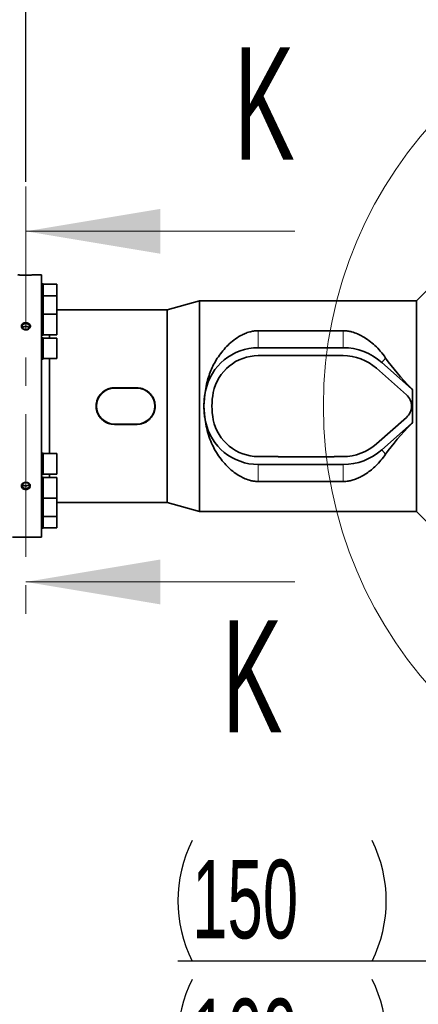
# Model space of a CAD drawing. Header units: millimetres. Extents: x 0 to 12115, y 0 to 8400.
# Tile 20 of 123: x 1432 to 1787, y 4570 to 5448. Entities that reach past the tile are written whole.
import ezdxf

# ---------------------------------------------------------------- set-up
doc = ezdxf.new("R2010")
doc.units = ezdxf.units.MM
doc.header["$LTSCALE"] = 20
doc.header["$PDSIZE"] = -1
doc.linetypes.add('CENTER', pattern=[10.16, 6.35, -1.27, 1.27, -1.27])
doc.layers.add('SVART_TEXT', color=7, linetype='Continuous')
doc.styles.add('SLDTEXTSTYLE0', font='TXT', dxfattribs={"width": 0.605})
doc.dimstyles.new('SLDDIMSTYLE0', dxfattribs={"dimtxt": 70, "dimasz": 70, "dimexe": 0, "dimexo": 0.0625, "dimgap": 17.5, "dimtad": 1, "dimdec": 1, "dimrnd": 1e-09, "dimzin": 12, "dimdsep": 46, "dimtxsty": 'SLDTEXTSTYLE0', "dimsah": 1, "dimcen": 0.09, "dimadec": 0, "dimazin": 3, "dimtfac": 1, "dimtofl": 0, "dimtmove": 0, "dimatfit": 3, "dimfxl": 1, "dimfrac": 2, "dimtolj": 1, "dimtzin": 12, "dimarcsym": 0})
doc.dimstyles.new('SLDDIMSTYLE1', dxfattribs={"dimtxt": 70, "dimasz": 70, "dimexe": 0, "dimexo": 0.0625, "dimgap": 17.5, "dimtad": 1, "dimdec": 1, "dimrnd": 1e-09, "dimzin": 12, "dimdsep": 46, "dimtxsty": 'SLDTEXTSTYLE0', "dimsah": 1, "dimcen": 0.09, "dimadec": 0, "dimazin": 3, "dimtfac": 1, "dimtmove": 0, "dimatfit": 0, "dimfxl": 1, "dimfrac": 2, "dimtolj": 1, "dimtzin": 12, "dimarcsym": 0})

# ---------------------------------------------------------------- blocks, each defined once
blk = doc.blocks.new('_D')
at = {"layer": 'SVART_TEXT'}
for p, q in [((1437.16, 5303.19), (1437.16, 5577.82)), ((2089.66, 4907.31), (2089.66, 5577.82)), ((2089.66, 5547.82), (1437.16, 5547.82))]:
    blk.add_line(p, q, dxfattribs=at)
for points in [[(1437.16, 5547.82), (1507.16, 5537.82), (1507.16, 5557.82)], [(2089.66, 5547.82), (2019.66, 5557.82), (2019.66, 5537.82)]]:
    blk.add_solid(points, dxfattribs=at)
at = {"layer": 'SVART_TEXT', "insert": (1643.1, 5638.06), "char_height": 70, "attachment_point": 1, "style": 'SLDTEXTSTYLE0'}
blk.add_mtext('652,5', dxfattribs=at)
blk = doc.blocks.new('_D_3')
at = {"layer": 'SVART_TEXT'}
for p, q in [((1980.66, 4211.95), (1980.66, 4514.62)), ((2089.66, 3762.31), (2089.66, 4514.62)), ((1980.66, 4484.62), (1572.89, 4484.62)), ((2089.66, 4484.62), (1980.66, 4484.62)), ((2089.66, 4484.62), (2209.66, 4484.62))]:
    blk.add_line(p, q, dxfattribs=at)
for centre, start, end in [((1693, 4538.34), 153.43495, 206.56505), ((1638.56, 4538.34), 333.43495, 26.56505)]:
    blk.add_arc(centre, 120.11, start, end, dxfattribs=at)
for points in [[(1980.66, 4484.62), (1910.66, 4494.62), (1910.66, 4474.62)], [(2089.66, 4484.62), (2159.66, 4474.62), (2159.66, 4494.62)]]:
    blk.add_solid(points, dxfattribs=at)
at = {"layer": 'SVART_TEXT', "insert": (1585.57, 4574.86), "char_height": 70, "attachment_point": 1, "style": 'SLDTEXTSTYLE0'}
blk.add_mtext('109', dxfattribs=at)
blk = doc.blocks.new('_D_4')
at = {"layer": 'SVART_TEXT'}
for p, q in [((1980.66, 4211.95), (1980.66, 4638.42)), ((2130.66, 4212.31), (2130.66, 4638.42)), ((1980.66, 4608.42), (1572.89, 4608.42)), ((2130.66, 4608.42), (1980.66, 4608.42)), ((2130.66, 4608.42), (2250.66, 4608.42))]:
    blk.add_line(p, q, dxfattribs=at)
for centre, start, end in [((1693, 4662.13), 153.43495, 206.56505), ((1638.56, 4662.13), 333.43495, 26.56505)]:
    blk.add_arc(centre, 120.11, start, end, dxfattribs=at)
for points in [[(1980.66, 4608.42), (1910.66, 4618.42), (1910.66, 4598.42)], [(2130.66, 4608.42), (2200.66, 4598.42), (2200.66, 4618.42)]]:
    blk.add_solid(points, dxfattribs=at)
at = {"layer": 'SVART_TEXT', "insert": (1585.57, 4698.65), "char_height": 70, "attachment_point": 1, "style": 'SLDTEXTSTYLE0'}
blk.add_mtext('150', dxfattribs=at)

msp = doc.modelspace()

# ---------------------------------------------------------------- linework, layer by layer
at = {"color": 7, "linetype": 'CENTER', "lineweight": 18}
msp.add_line((1437.160142, 5299.191628), (1437.160142, 4906.496482), dxfattribs=at)
at = {"color": 7, "linetype": 'Continuous', "lineweight": 18}
for p, q in [((1677.160142, 5259.191628), (1437.160142, 5259.191628)), ((1677.160142, 4946.496482), (1437.160142, 4946.496482))]:
    msp.add_line(p, q, dxfattribs=at)
at = {"color": 7, "linetype": 'Continuous', "lineweight": 35}
for p, q in [((1451.160142, 5220.314297), (1444.064438, 5220.314297)), ((1451.160142, 5220.314297), (1451.160142, 4986.314297)), ((1452.660142, 5212.304657), (1451.160142, 5212.304657)), ((1452.660142, 5212.304657), (1452.660142, 5202.014913)), ((1464.660142, 5211.939657), (1452.660142, 5211.939657)), ((1464.660142, 5201.649913), (1464.660142, 5211.939657)), ((1798.160142, 5209.814297), (1785.660142, 5197.314297)), ((1452.660142, 5202.014913), (1451.160142, 5202.014913)), ((1452.660142, 5202.014913), (1452.660142, 5185.646295)), ((1464.660142, 5201.649913), (1452.660142, 5201.649913)), ((1464.660142, 5185.281295), (1464.660142, 5201.649913)), ((1592.00721, 5197.314297), (1563.160142, 5189.314297)), ((1785.660142, 5197.314297), (1592.00721, 5197.314297)), ((1592.00721, 5197.314297), (1592.00721, 5009.314297)), ((1785.660142, 5197.314297), (1785.660142, 5009.314297)), ((1452.660142, 5185.646295), (1451.160142, 5185.646295)), ((1452.660142, 5185.646295), (1452.660142, 5166.646295)), ((1464.660142, 5185.281295), (1452.660142, 5185.281295)), ((1563.160142, 5189.314297), (1464.660142, 5189.314297)), ((1464.660142, 5167.011295), (1464.660142, 5185.281295)), ((1563.160142, 5189.314297), (1563.160142, 5017.314297)), ((1451.160142, 5166.646295), (1452.660142, 5166.646295)), ((1452.660142, 5164.314297), (1451.160142, 5164.314297)), ((1452.660142, 5167.011295), (1464.660142, 5167.011295)), ((1452.660142, 5164.314297), (1452.660142, 5145.314297)), ((1464.660142, 5163.949297), (1452.660142, 5163.949297)), ((1458.15094, 5167.011295), (1458.15094, 5163.949297)), ((1464.660142, 5145.679297), (1464.660142, 5163.949297)), ((1644.564224, 5170.55393), (1720.160142, 5170.55393)), ((1644.564224, 5155.414297), (1720.160142, 5155.414297)), ((1644.564224, 5148.314297), (1662.160142, 5148.314297)), ((1662.160142, 5148.414297), (1712.160142, 5148.414297)), ((1662.160142, 5148.314297), (1662.160142, 5148.414297)), ((1712.160142, 5148.414297), (1712.160142, 5148.314297)), ((1712.160142, 5148.314297), (1720.160142, 5148.314297)), ((1451.160142, 5145.314297), (1452.660142, 5145.314297)), ((1452.660142, 5145.679297), (1464.660142, 5145.679297)), ((1458.15094, 5145.679297), (1458.15094, 5060.949297)), ((1750.002247, 5136.995876), (1776.612773, 5113.41877)), ((1754.710668, 5142.31008), (1781.321194, 5118.732975)), ((1516.160142, 5119.599605), (1536.160142, 5119.599605)), ((1516.160142, 5119.314297), (1536.160142, 5119.314297)), ((1597.435629, 5116.934381), (1597.447259, 5116.989091)), ((1781.429085, 5118.854747), (1782.244053, 5117.981734)), ((1782.244053, 5117.981734), (1782.160142, 5117.946795)), ((1782.160142, 5117.946795), (1782.160142, 5116.989091)), ((1782.160142, 5116.989091), (1782.160142, 5089.639502)), ((1776.612773, 5093.209823), (1750.002247, 5069.632718)), ((1536.160142, 5087.314297), (1516.160142, 5087.314297)), ((1536.160142, 5087.028989), (1516.160142, 5087.028989)), ((1597.447259, 5089.639502), (1597.435629, 5089.694213)), ((1781.321194, 5087.895618), (1754.710668, 5064.318513)), ((1782.244053, 5088.64686), (1781.429085, 5087.773847)), ((1782.160142, 5089.639502), (1782.160142, 5088.681799)), ((1782.244053, 5088.64686), (1782.160142, 5088.681799)), ((1452.660142, 5061.314297), (1451.160142, 5061.314297)), ((1452.660142, 5061.314297), (1452.660142, 5042.314297)), ((1464.660142, 5060.949297), (1452.660142, 5060.949297)), ((1464.660142, 5042.679297), (1464.660142, 5060.949297)), ((1662.160142, 5058.314297), (1644.564224, 5058.314297)), ((1662.160142, 5058.214297), (1662.160142, 5058.314297)), ((1712.160142, 5058.214297), (1662.160142, 5058.214297)), ((1712.160142, 5058.314297), (1712.160142, 5058.214297)), ((1720.160142, 5058.314297), (1712.160142, 5058.314297)), ((1720.160142, 5051.214297), (1644.564224, 5051.214297)), ((1451.160142, 5042.314297), (1452.660142, 5042.314297)), ((1452.660142, 5042.679297), (1464.660142, 5042.679297)), ((1458.15094, 5042.679297), (1458.15094, 5039.617298)), ((1452.660142, 5039.982298), (1451.160142, 5039.982298)), ((1452.660142, 5039.982298), (1452.660142, 5020.982298)), ((1464.660142, 5039.617298), (1452.660142, 5039.617298)), ((1464.660142, 5021.347298), (1464.660142, 5039.617298)), ((1720.160142, 5036.074664), (1644.564224, 5036.074664)), ((1451.160142, 5020.982298), (1452.660142, 5020.982298)), ((1452.660142, 5021.347298), (1464.660142, 5021.347298)), ((1452.660142, 5020.982298), (1452.660142, 5004.61368)), ((1464.660142, 5004.97868), (1464.660142, 5021.347298)), ((1464.660142, 5017.314297), (1563.160142, 5017.314297)), ((1563.160142, 5017.314297), (1592.00721, 5009.314297)), ((1592.00721, 5009.314297), (1785.660142, 5009.314297)), ((1785.660142, 5009.314297), (1798.160142, 4996.814297)), ((1451.160142, 5004.61368), (1452.660142, 5004.61368)), ((1452.660142, 5004.97868), (1464.660142, 5004.97868)), ((1452.660142, 5004.61368), (1452.660142, 4994.323937)), ((1464.660142, 4994.688937), (1464.660142, 5004.97868)), ((1451.160142, 4994.323937), (1452.660142, 4994.323937)), ((1452.660142, 4994.688937), (1464.660142, 4994.688937)), ((1425.160142, 4986.314297), (1451.160142, 4986.314297))]:
    msp.add_line(p, q, dxfattribs=at)
at = {"color": 8, "linetype": 'Continuous', "lineweight": 18}
for p, q in [((1644.564224, 5170.55393), (1644.564224, 5155.414297)), ((1720.160142, 5170.55393), (1720.160142, 5155.414297)), ((1758.146526, 5146.187994), (1754.710668, 5142.31008)), ((1516.160142, 5119.599605), (1516.160142, 5119.314297)), ((1536.160142, 5119.599605), (1536.160142, 5119.314297)), ((1597.435629, 5116.934381), (1597.436041, 5116.934297)), ((1781.429085, 5118.854747), (1781.321194, 5118.732975)), ((1516.160142, 5087.028989), (1516.160142, 5087.314297)), ((1536.160142, 5087.028989), (1536.160142, 5087.314297)), ((1597.435629, 5089.694213), (1597.436041, 5089.694297)), ((1781.429085, 5087.773847), (1781.321194, 5087.895618)), ((1758.146526, 5060.4406), (1754.710668, 5064.318513)), ((1644.564224, 5036.074664), (1644.564224, 5051.214297)), ((1720.160142, 5036.074664), (1720.160142, 5051.214297))]:
    msp.add_line(p, q, dxfattribs=at)
at = {"color": 7, "linetype": 'Continuous', "lineweight": 35, "flags": 128}
for points in [[(1437.160142, 5176.856309), (1436.056164, 5176.710157), (1435.071819, 5176.287537), (1434.313776, 5175.634247), (1433.864181, 5174.821081), (1433.771755, 5173.936158), (1434.046513, 5173.075374), (1434.658681, 5172.332008), (1435.541921, 5171.786614), (1436.60052, 5171.498296), (1437.719763, 5171.498296), (1438.778363, 5171.786614), (1439.661603, 5172.332008), (1440.273771, 5173.075374), (1440.548529, 5173.936158), (1440.456103, 5174.821081), (1440.006508, 5175.634247), (1439.248465, 5176.287537), (1438.26412, 5176.710157), (1437.160142, 5176.856309)], [(1437.160142, 5035.167087), (1436.056164, 5035.020934), (1435.071819, 5034.598314), (1434.313776, 5033.945024), (1433.864181, 5033.131858), (1433.771755, 5032.246936), (1434.046513, 5031.386152), (1434.658681, 5030.642785), (1435.541921, 5030.097392), (1436.60052, 5029.809073), (1437.719763, 5029.809073), (1438.778363, 5030.097392), (1439.661603, 5030.642785), (1440.273771, 5031.386152), (1440.548529, 5032.246936), (1440.456103, 5033.131858), (1440.006508, 5033.945024), (1439.248465, 5034.598314), (1438.26412, 5035.020934), (1437.160142, 5035.167087)]]:
    msp.add_lwpolyline(points, dxfattribs=at)
at = {"color": 7, "linetype": 'Continuous', "lineweight": 18}
msp.add_circle((2080.246041, 5103.314297), 377.622321, dxfattribs=at)
at = {"color": 7, "linetype": 'Continuous', "lineweight": 35}
for centre, radius, start, end in [((1644.564224, 5107.314297), 48.1, 90, 168.396417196), ((1720.160142, 5103.314297), 52.1, 48.458841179, 90), ((1644.564224, 5107.314297), 41, 90, 168.463040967), ((1720.160142, 5103.314297), 45, 48.458841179, 90), ((1516.160142, 5103.314297), 16, 90, 270), ((1536.160142, 5103.314297), 16, 270, 90), ((1664.160142, 5103.314297), 68.1, 168.463040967, 191.536959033), ((1644.564224, 5107.314297), 48.1, 168.396417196, 168.463040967), ((1664.160142, 5103.314297), 61, 168.463040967, 191.536959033), ((1767.660142, 5103.314297), 13.5, 311.541158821, 48.458841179), ((1767.660142, 5103.314297), 20.6, 45.260586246, 48.458841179), ((1644.564224, 5099.314297), 48.1, 191.536959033, 191.603582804), ((1644.564224, 5099.314297), 48.1, 191.603582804, 270), ((1644.564224, 5099.314297), 41, 191.536959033, 270), ((1767.660142, 5103.314297), 20.6, 311.541158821, 314.739413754), ((1720.160142, 5103.314297), 45, 270, 311.541158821), ((1720.160142, 5103.314297), 52.1, 270, 311.541158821)]:
    msp.add_arc(centre, radius, start, end, dxfattribs=at)
for centre, major_axis, ratio, start_param, end_param in [((1876.458879, 5103.314297), (129.392245, -85.143247), 0.3078429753, 3.8011962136, 4.1087211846), ((1833.710884, 5103.314297), (0, 94), 0.5543090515, 1.4141195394, 1.4248017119), ((1777.286218, 5103.314297), (0, 94), 0.0524077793, 4.5663943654, 4.8583835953), ((1876.458879, 5103.314297), (129.392245, 85.143247), 0.3078429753, 2.1744641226, 2.4819890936), ((1833.710884, 5103.314297), (0, 94), 0.5543090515, 1.7167909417, 1.7274731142)]:
    msp.add_ellipse(centre, major_axis=major_axis, ratio=ratio, start_param=start_param, end_param=end_param, dxfattribs=at)
for points, knots in [([(1430.219522, 5220.310995), (1430.200783, 5220.312036), (1430.084653, 5220.318489), (1430.612771, 5220.288516), (1431.784009, 5220.230265), (1433.609559, 5220.161637), (1435.842255, 5220.115865), (1438.259574, 5220.113375), (1440.433358, 5220.15422), (1441.54709, 5220.194706), (1442.030701, 5220.212287)], [0, 0, 0, 0, 0.0264568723, 0.1639523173, 0.3019096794, 0.4428418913, 0.5877369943, 0.7358550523, 0.8853015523, 1, 1, 1, 1]), ([(1442.030701, 5220.212287), (1442.480911, 5220.231638), (1443.437232, 5220.272744), (1444.136595, 5220.313091), (1444.08222, 5220.309956), (1444.064438, 5220.308931)], [0, 0, 0, 0, 0.3744618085, 0.7954190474, 1, 1, 1, 1]), ([(1440.219646, 5172.48196), (1440.453317, 5172.740992), (1440.948836, 5173.290294), (1441.246402, 5174.308792), (1441.122445, 5175.361023), (1440.560223, 5176.313511), (1439.627263, 5177.0678), (1438.413273, 5177.548237), (1437.045037, 5177.697183), (1435.678208, 5177.488896), (1434.478814, 5176.940178), (1433.593852, 5176.11367), (1433.123882, 5175.108749), (1433.110052, 5174.042396), (1433.540579, 5173.030154), (1434.365655, 5172.177188), (1435.503249, 5171.577365), (1436.84007, 5171.305382), (1438.220337, 5171.409765), (1439.402665, 5171.830318), (1439.974756, 5172.28663), (1440.219646, 5172.48196)], [0, 0, 0, 0, 0.0474216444, 0.1005618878, 0.1530632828, 0.2054084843, 0.2582023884, 0.3118197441, 0.366260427, 0.4211899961, 0.4760902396, 0.5304399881, 0.5839194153, 0.63659336, 0.6889189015, 0.741516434, 0.7948574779, 0.8490629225, 0.9038899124, 0.9588590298, 1, 1, 1, 1]), ([(1437.160142, 5174.466075), (1436.776615, 5174.437461), (1436.009567, 5174.380232), (1435.011608, 5173.918121), (1434.356384, 5173.418921), (1434.181437, 5173.046854), (1434.13916, 5172.956941)], [0, 0, 0, 0, 0.3012939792, 0.6025846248, 0.9039617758, 1, 1, 1, 1]), ([(1440.155377, 5172.993484), (1440.04632, 5173.166538), (1439.767212, 5173.609435), (1438.959691, 5174.1152), (1438.021723, 5174.42463), (1437.400089, 5174.454533), (1437.160142, 5174.466075)], [0, 0, 0, 0, 0.1961057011, 0.5018932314, 0.8077335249, 1, 1, 1, 1]), ([(1597.447259, 5116.989091), (1597.860386, 5119.625376), (1598.595129, 5124.31399), (1600.519487, 5130.738215), (1602.705544, 5136.358601), (1605.470143, 5141.955964), (1608.832986, 5147.446381), (1612.83137, 5152.743658), (1617.445529, 5157.730908), (1622.698355, 5162.319457), (1627.91041, 5165.763672), (1632.677708, 5168.10271), (1636.479358, 5169.455395), (1640.185619, 5170.269308), (1642.810809, 5170.536621), (1644.273266, 5170.551058), (1644.564224, 5170.55393)], [0, 0, 0, 0, 0.0987802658, 0.1756800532, 0.2527882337, 0.3297402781, 0.4185159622, 0.5075072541, 0.5963106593, 0.6942369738, 0.7920353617, 0.8478940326, 0.903654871, 0.9465379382, 0.9893636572, 1, 1, 1, 1]), ([(1720.160142, 5170.55393), (1720.353206, 5170.552722), (1721.751503, 5170.543973), (1724.352632, 5170.318409), (1728.499938, 5169.478807), (1733.011437, 5167.89842), (1738.22263, 5165.262728), (1743.493632, 5161.7653), (1748.696376, 5157.328357), (1753.652308, 5152.204294), (1756.594604, 5148.265514), (1758.146526, 5146.187994)], [0, 0, 0, 0, 0.0114906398, 0.0832225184, 0.1550394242, 0.2675196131, 0.380300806, 0.5305848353, 0.6814138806, 0.8319609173, 1, 1, 1, 1]), ([(1516.160142, 5087.028989), (1515.259472, 5087.07188), (1513.431801, 5087.158917), (1510.78031, 5087.858635), (1508.258726, 5088.964239), (1505.973771, 5090.470006), (1503.948136, 5092.355408), (1502.275909, 5094.544859), (1500.98236, 5097.013239), (1500.136661, 5099.633747), (1499.743661, 5102.373018), (1499.814281, 5105.086632), (1500.337549, 5107.759715), (1501.281754, 5110.276354), (1502.641216, 5112.625484), (1504.366722, 5114.715255), (1506.446528, 5116.5167), (1508.798885, 5117.947562), (1511.390463, 5118.969835), (1513.87123, 5119.516308), (1515.485103, 5119.575039), (1516.160142, 5119.599605)], [0, 0, 0, 0, 0.0525633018, 0.1066632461, 0.1592243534, 0.2132817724, 0.2663481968, 0.3209430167, 0.374134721, 0.428918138, 0.4812405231, 0.5351261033, 0.5867086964, 0.6397691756, 0.6917240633, 0.7451309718, 0.7980631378, 0.8525093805, 0.905755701, 0.9605801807, 1, 1, 1, 1]), ([(1536.160142, 5119.599605), (1537.060812, 5119.556713), (1538.888483, 5119.469677), (1541.539973, 5118.769958), (1544.061558, 5117.664355), (1546.346512, 5116.158587), (1548.372147, 5114.273186), (1550.044374, 5112.083735), (1551.337924, 5109.615354), (1552.183623, 5106.994846), (1552.576623, 5104.255576), (1552.506003, 5101.541961), (1551.982735, 5098.868879), (1551.03853, 5096.35224), (1549.679068, 5094.003109), (1547.953562, 5091.913338), (1545.873755, 5090.111893), (1543.521398, 5088.681032), (1540.92982, 5087.658758), (1538.449053, 5087.112286), (1536.835181, 5087.053555), (1536.160142, 5087.028989)], [0, 0, 0, 0, 0.05256330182, 0.10666324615, 0.15922435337, 0.21328177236, 0.26634819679, 0.32094301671, 0.374134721, 0.42891813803, 0.48124052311, 0.53512610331, 0.58670869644, 0.63976917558, 0.69172406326, 0.74513097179, 0.79806313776, 0.85250938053, 0.90575570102, 0.96058018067, 1, 1, 1, 1]), ([(1597.435629, 5089.694213), (1597.154385, 5091.162676), (1596.589981, 5094.1096), (1596.123278, 5098.656359), (1595.950334, 5103.286087), (1596.118843, 5107.913171), (1596.584807, 5112.486821), (1597.151366, 5115.448435), (1597.435629, 5116.934381)], [0, 0, 0, 0, 0.1642361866, 0.3295906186, 0.4985535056, 0.6687912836, 0.833820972, 1, 1, 1, 1]), ([(1644.564224, 5036.074664), (1644.101794, 5036.081772), (1642.524592, 5036.106016), (1639.852807, 5036.421272), (1635.956753, 5037.310713), (1631.656601, 5038.935239), (1626.668521, 5041.623166), (1621.664584, 5045.146026), (1616.759674, 5049.566151), (1612.209635, 5054.633695), (1608.02607, 5060.3589), (1604.318756, 5066.758973), (1601.209432, 5073.792938), (1598.7574, 5081.419656), (1597.883905, 5086.899982), (1597.447259, 5089.639502)], [0, 0, 0, 0, 0.0169035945, 0.0576528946, 0.0984509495, 0.1662312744, 0.2341930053, 0.323759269, 0.4136481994, 0.5033580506, 0.600349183, 0.6975911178, 0.7944885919, 0.8972683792, 1, 1, 1, 1]), ([(1758.146526, 5060.4406), (1756.796417, 5058.616731), (1754.096142, 5054.968916), (1749.776767, 5050.393913), (1745.447849, 5046.485042), (1741.114812, 5043.223319), (1736.767244, 5040.585298), (1732.466088, 5038.542716), (1728.518188, 5037.176945), (1724.626962, 5036.347195), (1721.895241, 5036.088305), (1720.404524, 5036.076585), (1720.160142, 5036.074664)], [0, 0, 0, 0, 0.1470138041, 0.2940337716, 0.4131826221, 0.5324797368, 0.6514446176, 0.744306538, 0.8370184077, 0.9112875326, 0.9854568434, 1, 1, 1, 1]), ([(1441.172275, 5031.838626), (1441.168869, 5032.156619), (1441.161732, 5032.8229), (1440.640195, 5033.783902), (1439.752155, 5034.59305), (1438.562966, 5035.133312), (1437.205449, 5035.332707), (1435.829839, 5035.1563), (1434.603126, 5034.619386), (1433.675833, 5033.790967), (1433.154949, 5032.780337), (1433.088423, 5031.712217), (1433.469826, 5030.703621), (1434.253033, 5029.854374), (1435.360167, 5029.248245), (1436.680082, 5028.95208), (1438.067413, 5029.006804), (1439.359951, 5029.414767), (1440.389008, 5030.132937), (1441.005267, 5030.988229), (1441.123306, 5031.589275), (1441.172275, 5031.838626)], [0, 0, 0, 0, 0.04778061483, 0.10011293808, 0.15283047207, 0.20634650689, 0.26070504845, 0.31560354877, 0.37053599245, 0.42497169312, 0.4785568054, 0.5313068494, 0.5836417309, 0.63617938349, 0.68942202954, 0.74353505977, 0.79831270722, 0.85329414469, 0.90793615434, 0.96180630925, 1, 1, 1, 1]), ([(1434.133163, 5033.62116), (1434.325545, 5033.37667), (1434.719495, 5032.876017), (1435.679186, 5032.373297), (1436.792475, 5032.126822), (1437.95804, 5032.182876), (1439.017567, 5032.538837), (1439.810139, 5033.058379), (1440.076794, 5033.503028), (1440.180174, 5033.675413)], [0, 0, 0, 0, 0.14491384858, 0.29674579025, 0.44857863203, 0.60035134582, 0.75209677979, 0.90389033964, 1, 1, 1, 1])]:
    msp.add_open_spline(points, degree=3, knots=knots, dxfattribs=at)
at = {"color": 7, "linetype": 'Continuous', "lineweight": 0}
msp.add_point((1437.160142, 5174.158908), dxfattribs=at)
at = {"color": 7, "linetype": 'Continuous', "lineweight": 18}
for points in [[(1437.160142, 5259.191628), (1557.160142, 5239.191628), (1557.160142, 5279.191628)], [(1437.160142, 4946.496482), (1557.160142, 4926.496482), (1557.160142, 4966.496482)]]:
    msp.add_solid(points, dxfattribs=at)

# ---------------------------------------------------------------- texts
at = {"color": 7, "linetype": 'Continuous', "char_height": 100, "attachment_point": 1, "style": 'SLDTEXTSTYLE0'}
for insert in [(1623.051101, 5423.154695), (1612.291638, 4912.262028)]:
    msp.add_mtext('K', dxfattribs=dict(at, insert=insert))

# ---------------------------------------------------------------- dimensions: what is measured, and where the dimension line sits
at = {"layer": 'SVART_TEXT'}
dim = msp.add_linear_dim(base=(1437.160142, 5547.822785), p1=(2089.660142, 4903.314297), p2=(1437.160142, 5299.191628), dimstyle='SLDDIMSTYLE0', dxfattribs=at)
dim.commit()
dim.dimension.update_dxf_attribs({"geometry": '_D', "text_midpoint": (1763.410142, 5547.822785), "dimtype": 160})
for base, p1, picture, middle in [((1980.660142, 4608.419419), (2130.660142, 4208.314297), '_D_4', (1665.782679, 4608.419419)), ((1980.660142, 4484.622935), (2089.660142, 3758.314297), '_D_3', (1665.782679, 4484.622935))]:
    dim = msp.add_linear_dim(base=base, p1=p1, p2=(1980.660142, 4207.953579), text='(<>)', dimstyle='SLDDIMSTYLE1', dxfattribs=at)
    dim.commit()
    dim.dimension.update_dxf_attribs({"geometry": picture, "text_midpoint": middle, "dimtype": 160})

doc.saveas('drawing.dxf')
